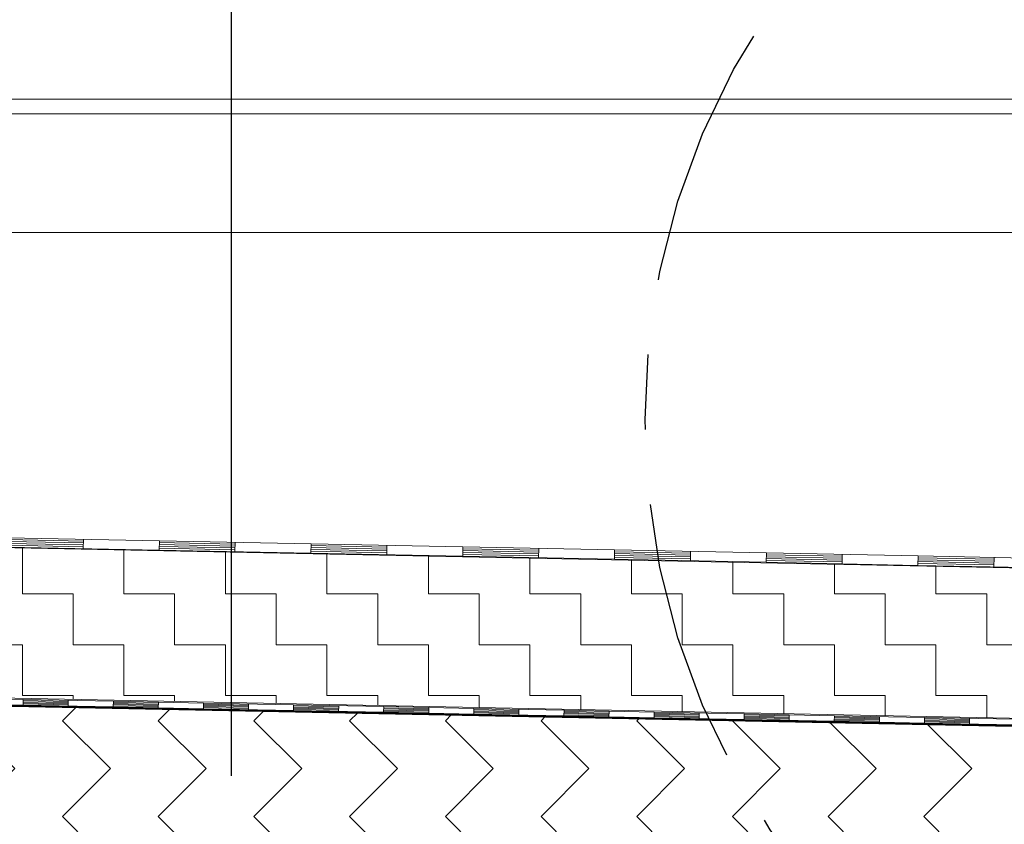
# Model space of a CAD drawing. Header units: metres. Extents: x 1314 to 1415, y -87 to -52.
# Tile 112 of 256: x 1335.48 to 1336.79, y -58.56 to -57.49. Entities that reach past the tile are written whole.
import ezdxf

# ---------------------------------------------------------------- set-up
doc = ezdxf.new("R2010")
doc.units = ezdxf.units.M
doc.header["$PDMODE"] = 65
doc.linetypes.add('AUSGEZOGEN', pattern=[0])
doc.linetypes.add('STRICHPUNKT2_S5', pattern=[0.5, 0.35, -0.05, 0.05, -0.05])
for name, color, linetype, lineweight in [('XR$2$Design', 4, 'AUSGEZOGEN', 13), ('XR$2$Wand', 1, 'AUSGEZOGEN', 50), ('XR$3$DETAIL', 7, 'AUSGEZOGEN', 25), ('XR$3$Maßlinie 1_50', 7, 'AUSGEZOGEN', 25), ('XR$3$Text 1_100', 3, 'AUSGEZOGEN', 18), ('XR$4$Muster', 4, 'AUSGEZOGEN', 13), ('XR$4$Türen', 3, 'AUSGEZOGEN', 18)]:
    doc.layers.add(name, color=color, linetype=linetype, lineweight=lineweight)
doc.styles.add('ARIAL', font='arial.ttf')
doc.dimstyles.new('DIMSTYLE_15', dxfattribs={"dimtxt": 0.175, "dimasz": 0.15, "dimexe": 0, "dimexo": 0, "dimgap": 0.0875, "dimtad": 2, "dimdec": 3, "dimrnd": 0.005, "dimzin": 4, "dimdsep": 46, "dimtxsty": 'ARIAL', "dimblk1": 'ALL_ML_KREIS', "dimblk2": 'ALL_ML_KREIS', "dimsah": 1, "dimcen": 0, "dimclrd": 3, "dimclre": 3, "dimclrt": 3, "dimadec": 0, "dimazin": 0, "dimtfac": 1, "dimtdec": 0, "dimtix": 1, "dimtmove": 2, "dimatfit": 3, "dimfxl": 0, "dimtzin": 0, "dimlwd": 0, "dimlwe": 25, "dimarcsym": 0})
doc.dimstyles.new('DIMSTYLE_6', dxfattribs={"dimtxt": 0.125, "dimasz": 0.15, "dimexe": 0, "dimexo": 0, "dimgap": 0.0625, "dimtad": 2, "dimdec": 3, "dimrnd": 0.005, "dimzin": 4, "dimdsep": 46, "dimtxsty": 'ARIAL', "dimblk1": 'ALL_ML_KREIS', "dimblk2": 'ALL_ML_KREIS', "dimsah": 1, "dimcen": 0, "dimclrd": 3, "dimclre": 3, "dimclrt": 3, "dimadec": 0, "dimazin": 0, "dimtfac": 1, "dimtdec": 0, "dimtix": 1, "dimtmove": 2, "dimatfit": 3, "dimfxl": 0, "dimtzin": 0, "dimlwd": 0, "dimlwe": 25, "dimarcsym": 0})
doc.dimstyles.new('DIMSTYLE_7', dxfattribs={"dimtxt": 0.125, "dimasz": 0.15, "dimexe": 0, "dimexo": 0, "dimgap": 0.0625, "dimtad": 2, "dimdec": 3, "dimrnd": 0.005, "dimzin": 4, "dimdsep": 46, "dimtxsty": 'ARIAL', "dimblk1": 'ALL_ML_KREIS', "dimblk2": 'ALL_ML_KREIS', "dimsah": 1, "dimcen": 0, "dimclrd": 3, "dimclre": 3, "dimclrt": 3, "dimadec": 0, "dimazin": 0, "dimtfac": 1, "dimtdec": 0, "dimtix": 1, "dimtmove": 2, "dimatfit": 3, "dimfxl": 0, "dimtzin": 0, "dimlwd": 0, "dimlwe": 25, "dimarcsym": 0})

# ---------------------------------------------------------------- blocks, each defined once
blk = doc.blocks.new('MUSTERELEMENT_54')
at = {"layer": 'XR$2$Design', "color": 4, "linetype": 'AUSGEZOGEN', "lineweight": 13, "transparency": 33554687}
for p, q in [((1335.3687, -58.3903), (1335.4886, -58.3927)), ((1335.3686, -58.3978), (1335.4885, -58.4002)), ((1335.4886, -58.3927), (1335.4885, -58.4002)), ((1335.4886, -58.3927), (1335.4885, -58.4002)), ((1335.4885, -58.3972), (1335.5485, -58.3984)), ((1335.4885, -58.3987), (1335.5484, -58.3999)), ((1335.4885, -58.4002), (1335.6083, -58.4026)), ((1335.4886, -58.3927), (1335.6085, -58.3951)), ((1335.4886, -58.3942), (1335.5485, -58.3954)), ((1335.4886, -58.3957), (1335.5485, -58.3969)), ((1335.5486, -58.3939), (1335.5484, -58.4014)), ((1335.6085, -58.3951), (1335.6083, -58.4026)), ((1335.6085, -58.3951), (1335.6083, -58.4026)), ((1335.6083, -58.4026), (1335.7282, -58.405)), ((1335.6084, -58.3981), (1335.6684, -58.3993)), ((1335.6084, -58.3996), (1335.6683, -58.4008)), ((1335.6084, -58.4011), (1335.6683, -58.4023)), ((1335.6085, -58.3951), (1335.7284, -58.3975)), ((1335.6085, -58.3966), (1335.6684, -58.3978)), ((1335.6684, -58.3963), (1335.6683, -58.4038)), ((1335.7284, -58.3975), (1335.7282, -58.405)), ((1335.7284, -58.3975), (1335.7282, -58.405)), ((1335.7283, -58.399), (1335.7883, -58.4002)), ((1335.7283, -58.4005), (1335.7882, -58.4017)), ((1335.7283, -58.402), (1335.7882, -58.4032)), ((1335.7284, -58.3975), (1335.8482, -58.3999)), ((1335.7883, -58.3987), (1335.7882, -58.4062)), ((1335.8482, -58.3999), (1335.8481, -58.4074)), ((1335.8482, -58.3999), (1335.8481, -58.4074)), ((1335.8482, -58.3999), (1335.9681, -58.4023)), ((1335.8482, -58.4014), (1335.9081, -58.4026)), ((1335.8482, -58.4029), (1335.9081, -58.4041)), ((1335.9082, -58.4011), (1335.908, -58.4086)), ((1335.9681, -58.4023), (1335.968, -58.4098)), ((1335.9681, -58.4023), (1335.968, -58.4098)), ((1335.9681, -58.4023), (1336.088, -58.4047)), ((1336.0281, -58.4035), (1336.0279, -58.411)), ((1335.7282, -58.4035), (1335.7882, -58.4047)), ((1335.7282, -58.405), (1335.8481, -58.4074)), ((1335.8481, -58.4059), (1335.9081, -58.4071)), ((1335.8481, -58.4074), (1335.968, -58.4098)), ((1335.8482, -58.4044), (1335.9081, -58.4056)), ((1335.968, -58.4068), (1336.028, -58.408)), ((1335.968, -58.4083), (1336.0279, -58.4095)), ((1335.968, -58.4098), (1336.0878, -58.4122)), ((1335.9681, -58.4038), (1336.028, -58.405)), ((1335.9681, -58.4053), (1336.028, -58.4065)), ((1336.088, -58.4047), (1336.0878, -58.4122)), ((1336.088, -58.4047), (1336.0878, -58.4122)), ((1336.0878, -58.4122), (1336.2077, -58.4146)), ((1336.0879, -58.4077), (1336.1479, -58.4089)), ((1336.0879, -58.4092), (1336.1478, -58.4104)), ((1336.0879, -58.4107), (1336.1478, -58.4119)), ((1336.088, -58.4047), (1336.2079, -58.4071)), ((1336.088, -58.4062), (1336.1479, -58.4074)), ((1336.1479, -58.4059), (1336.1478, -58.4134)), ((1336.2079, -58.4071), (1336.2077, -58.4146)), ((1336.2079, -58.4071), (1336.2077, -58.4146)), ((1336.2077, -58.4131), (1336.2677, -58.4143)), ((1336.2077, -58.4146), (1336.3276, -58.417)), ((1336.2078, -58.4086), (1336.2678, -58.4098)), ((1336.2078, -58.4101), (1336.2677, -58.4113)), ((1336.2078, -58.4116), (1336.2677, -58.4128)), ((1336.2079, -58.4071), (1336.3277, -58.4095)), ((1336.2678, -58.4083), (1336.2677, -58.4158)), ((1336.3277, -58.4095), (1336.3276, -58.417)), ((1336.3277, -58.4095), (1336.3276, -58.417)), ((1336.3276, -58.414), (1336.3876, -58.4152)), ((1336.3276, -58.4155), (1336.3876, -58.4167)), ((1336.3277, -58.4095), (1336.4476, -58.4119)), ((1336.3277, -58.411), (1336.3876, -58.4122)), ((1336.3277, -58.4125), (1336.3876, -58.4137)), ((1336.3877, -58.4107), (1336.3875, -58.4182)), ((1336.4476, -58.4119), (1336.4475, -58.4194)), ((1336.4476, -58.4119), (1336.4475, -58.4194)), ((1336.4475, -58.4164), (1336.5075, -58.4176)), ((1336.4476, -58.4119), (1336.5675, -58.4143)), ((1336.4476, -58.4134), (1336.5075, -58.4146)), ((1336.4476, -58.4149), (1336.5075, -58.4161)), ((1336.5075, -58.4131), (1336.5074, -58.4206)), ((1336.5675, -58.4143), (1336.5673, -58.4218)), ((1336.5675, -58.4143), (1336.5673, -58.4218)), ((1336.5675, -58.4143), (1336.6874, -58.4167)), ((1336.5675, -58.4158), (1336.6274, -58.417)), ((1336.6274, -58.4155), (1336.6273, -58.423)), ((1336.3276, -58.417), (1336.4475, -58.4194)), ((1336.4475, -58.4179), (1336.5074, -58.4191)), ((1336.4475, -58.4194), (1336.5673, -58.4218)), ((1336.5673, -58.4218), (1336.6872, -58.4242)), ((1336.5674, -58.4173), (1336.6274, -58.4185)), ((1336.5674, -58.4188), (1336.6273, -58.42)), ((1336.5674, -58.4203), (1336.6273, -58.4215)), ((1336.6874, -58.4167), (1336.6872, -58.4242)), ((1336.6874, -58.4167), (1336.6872, -58.4242)), ((1336.6872, -58.4227), (1336.7472, -58.4239)), ((1336.6872, -58.4242), (1336.8071, -58.4266)), ((1336.6873, -58.4182), (1336.7473, -58.4194)), ((1336.6873, -58.4197), (1336.7472, -58.4209)), ((1336.6873, -58.4212), (1336.7472, -58.4224)), ((1336.6874, -58.4167), (1336.8072, -58.4191)), ((1336.7473, -58.4179), (1336.7471, -58.4254))]:
    blk.add_line(p, q, dxfattribs=at)
blk = doc.blocks.new('MUSTERELEMENT_58')
at = {"layer": 'XR$2$Design', "color": 4, "linetype": 'AUSGEZOGEN', "lineweight": 13, "transparency": 33554687}
for p, q in [((1335.4678, -58.1778), (1335.6697, -58.1818)), ((1335.4678, -58.1803), (1335.5687, -58.1823)), ((1335.5687, -58.1798), (1335.5685, -58.1923)), ((1335.4676, -58.1878), (1335.5685, -58.1898)), ((1335.4676, -58.1903), (1335.6694, -58.1943)), ((1335.4677, -58.1828), (1335.5686, -58.1848)), ((1335.4677, -58.1853), (1335.5686, -58.1873)), ((1335.6697, -58.1818), (1335.6694, -58.1943)), ((1335.6697, -58.1818), (1335.6694, -58.1943)), ((1335.6695, -58.1893), (1335.7704, -58.1913)), ((1335.6695, -58.1918), (1335.7704, -58.1938)), ((1335.6696, -58.1843), (1335.7705, -58.1863)), ((1335.6696, -58.1868), (1335.7705, -58.1888)), ((1335.6697, -58.1818), (1335.8715, -58.1858)), ((1335.7706, -58.1838), (1335.7703, -58.1963)), ((1335.8715, -58.1858), (1335.8713, -58.1983)), ((1335.8715, -58.1858), (1335.8713, -58.1983)), ((1335.8714, -58.1908), (1335.9723, -58.1929)), ((1335.8714, -58.1933), (1335.9723, -58.1954)), ((1335.8715, -58.1858), (1336.0734, -58.1899)), ((1335.8715, -58.1883), (1335.9724, -58.1904)), ((1335.9724, -58.1879), (1335.9722, -58.2004)), ((1336.0734, -58.1899), (1336.0731, -58.2024)), ((1336.0734, -58.1899), (1336.0731, -58.2024)), ((1336.0733, -58.1924), (1336.1742, -58.1944)), ((1336.0734, -58.1899), (1336.2752, -58.1939)), ((1336.1743, -58.1919), (1336.174, -58.2044)), ((1336.2752, -58.1939), (1336.275, -58.2064)), ((1336.2752, -58.1939), (1336.275, -58.2064)), ((1336.2752, -58.1939), (1336.4771, -58.198)), ((1335.6694, -58.1943), (1335.8713, -58.1983)), ((1335.8713, -58.1958), (1335.9722, -58.1979)), ((1335.8713, -58.1983), (1336.0731, -58.2024)), ((1336.0731, -58.2024), (1336.275, -58.2064)), ((1336.0732, -58.1974), (1336.1741, -58.1994)), ((1336.0732, -58.1999), (1336.1741, -58.2019)), ((1336.0733, -58.1949), (1336.1742, -58.1969)), ((1336.275, -58.2039), (1336.3759, -58.2059)), ((1336.275, -58.2064), (1336.4768, -58.2105)), ((1336.2751, -58.1989), (1336.376, -58.2009)), ((1336.2751, -58.2014), (1336.376, -58.2034)), ((1336.2752, -58.1964), (1336.3761, -58.1984)), ((1336.3761, -58.1959), (1336.3759, -58.2084)), ((1336.4771, -58.198), (1336.4768, -58.2105)), ((1336.4771, -58.198), (1336.4768, -58.2105)), ((1336.4769, -58.2055), (1336.5778, -58.2075)), ((1336.477, -58.2005), (1336.5779, -58.2025)), ((1336.477, -58.203), (1336.5779, -58.205)), ((1336.4771, -58.198), (1336.6789, -58.202)), ((1336.578, -58.2), (1336.5777, -58.2125)), ((1336.6789, -58.202), (1336.6786, -58.2145)), ((1336.6789, -58.202), (1336.6786, -58.2145)), ((1336.6788, -58.2045), (1336.7798, -58.2065)), ((1336.6788, -58.207), (1336.7797, -58.209)), ((1336.6789, -58.202), (1336.8807, -58.206)), ((1336.7798, -58.204), (1336.7796, -58.2165)), ((1336.4768, -58.2105), (1336.6786, -58.2145)), ((1336.4769, -58.208), (1336.5778, -58.21)), ((1336.6786, -58.2145), (1336.8805, -58.2185)), ((1336.6787, -58.2095), (1336.7797, -58.2115)), ((1336.6787, -58.212), (1336.7796, -58.214))]:
    blk.add_line(p, q, dxfattribs=at)
blk = doc.blocks.new('ALL_ML_KREIS')
at = {"color": 0, "linetype": 'ByBlock', "lineweight": -2}
for p, q in [((0, -0.5), (0, 0.5)), ((-1, 0), (0.5, 0))]:
    blk.add_line(p, q, dxfattribs=at)
blk.add_circle((0, 0), 0.15, dxfattribs=at)
blk = doc.blocks.new('*D84')
at = {"layer": 'DEFPOINTS', "color": 3, "linetype": 'AUSGEZOGEN', "lineweight": 25, "transparency": 33554687}
for p in [(1337.1667, -57.0999), (1332.6417, -58.0154), (1332.6417, -64.661)]:
    blk.add_point(p, dxfattribs=at)
at = {"layer": 'XR$3$Maßlinie 1_50', "color": 3, "linetype": 'AUSGEZOGEN', "lineweight": -2, "transparency": 33554687}
for p, q in [((1332.6417, -64.361), (1332.6417, -64.661)), ((1337.1667, -64.361), (1337.1667, -64.661)), ((1332.6417, -64.661), (1337.1667, -64.661))]:
    blk.add_line(p, q, dxfattribs=at)
at = {"layer": 'XR$3$Maßlinie 1_50', "color": 3, "linetype": 'AUSGEZOGEN', "lineweight": 25, "transparency": 33554687, "xscale": 0.15, "yscale": 0.15, "zscale": 0.15, "rotation": 180}
blk.add_blockref('ALL_ML_KREIS', (1332.6417, -64.661), dxfattribs=at)
at = {"layer": 'XR$3$Maßlinie 1_50', "color": 3, "linetype": 'AUSGEZOGEN', "lineweight": 25, "transparency": 33554687, "xscale": 0.15, "yscale": 0.15, "zscale": 0.15}
blk.add_blockref('ALL_ML_KREIS', (1337.1667, -64.661), dxfattribs=at)
at = {"layer": 'XR$3$Maßlinie 1_50', "color": 3, "linetype": 'AUSGEZOGEN', "lineweight": 25, "transparency": 33554687, "insert": (1334.926, -64.5464), "char_height": 0.125, "width": 0.625, "attachment_point": 5, "style": 'ARIAL'}
blk.add_mtext('\\A1;{\\A1;{4.52\\H0.082500;\\S5^ ;}}', dxfattribs=at)
blk = doc.blocks.new('*D107')
at = {"layer": 'DEFPOINTS', "color": 3, "linetype": 'AUSGEZOGEN', "lineweight": 25, "transparency": 33554687}
for p in [(1332.4917, -58.2362), (1337.4067, -64.9546), (1332.4917, -65.2751)]:
    blk.add_point(p, dxfattribs=at)
at = {"layer": 'XR$3$Maßlinie 1_50', "color": 3, "linetype": 'AUSGEZOGEN', "lineweight": -2, "transparency": 33554687}
for p, q in [((1332.4917, -64.9751), (1332.4917, -65.2751)), ((1337.4067, -64.9751), (1337.4067, -65.2751)), ((1332.4917, -65.2751), (1337.4067, -65.2751))]:
    blk.add_line(p, q, dxfattribs=at)
at = {"layer": 'XR$3$Maßlinie 1_50', "color": 3, "linetype": 'AUSGEZOGEN', "lineweight": 25, "transparency": 33554687, "xscale": 0.15, "yscale": 0.15, "zscale": 0.15, "rotation": 180}
blk.add_blockref('ALL_ML_KREIS', (1332.4917, -65.2751), dxfattribs=at)
at = {"layer": 'XR$3$Maßlinie 1_50', "color": 3, "linetype": 'AUSGEZOGEN', "lineweight": 25, "transparency": 33554687, "xscale": 0.15, "yscale": 0.15, "zscale": 0.15}
blk.add_blockref('ALL_ML_KREIS', (1337.4067, -65.2751), dxfattribs=at)
at = {"layer": 'XR$3$Maßlinie 1_50', "color": 3, "linetype": 'AUSGEZOGEN', "lineweight": 25, "transparency": 33554687, "insert": (1334.979, -65.1345), "char_height": 0.175, "width": 0.875, "attachment_point": 5, "style": 'ARIAL'}
blk.add_mtext('\\A1;{\\fArial|i0|b1;\\A1;{4.91\\H0.115500;\\S5^ ;}}', dxfattribs=at)
blk = doc.blocks.new('*D127')
at = {"layer": 'DEFPOINTS', "color": 3, "linetype": 'AUSGEZOGEN', "lineweight": 25, "transparency": 33554687}
for p in [(1337.1667, -58.0484), (1332.7317, -62.0726), (1332.7317, -64.0607)]:
    blk.add_point(p, dxfattribs=at)
at = {"layer": 'XR$3$Maßlinie 1_50', "color": 3, "linetype": 'AUSGEZOGEN', "lineweight": -2, "transparency": 33554687}
for p, q in [((1332.7317, -63.7557), (1332.7317, -64.0607)), ((1337.1667, -63.7607), (1337.1667, -64.0607)), ((1332.7317, -64.0607), (1337.1667, -64.0607))]:
    blk.add_line(p, q, dxfattribs=at)
at = {"layer": 'XR$3$Maßlinie 1_50', "color": 3, "linetype": 'AUSGEZOGEN', "lineweight": 25, "transparency": 33554687, "xscale": 0.15, "yscale": 0.15, "zscale": 0.15, "rotation": 180}
blk.add_blockref('ALL_ML_KREIS', (1332.7317, -64.0607), dxfattribs=at)
at = {"layer": 'XR$3$Maßlinie 1_50', "color": 3, "linetype": 'AUSGEZOGEN', "lineweight": 25, "transparency": 33554687, "xscale": 0.15, "yscale": 0.15, "zscale": 0.15}
blk.add_blockref('ALL_ML_KREIS', (1337.1667, -64.0607), dxfattribs=at)
at = {"layer": 'XR$3$Maßlinie 1_50', "color": 3, "linetype": 'AUSGEZOGEN', "lineweight": 25, "transparency": 33554687, "insert": (1334.971, -63.946), "char_height": 0.125, "width": 0.625, "attachment_point": 5, "style": 'ARIAL'}
blk.add_mtext('\\A1;{\\A1;{4.43\\H0.082500;\\S5^ ;}}', dxfattribs=at)

msp = doc.modelspace()

# ---------------------------------------------------------------- hatches: boundary and pattern name
at = {"layer": 'XR$4$Muster', "linetype": 'AUSGEZOGEN', "lineweight": 13, "transparency": 33554687}
h = msp.add_hatch(dxfattribs=at)
h.set_pattern_fill('MUSTER', color=3, scale=0.09, angle=315, style=0, pattern_type=2)
h.set_pattern_definition([(315, (0.25456, -6e-17), (0.1272792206, -3e-17), [0.09, -0.09]), (45, (0.25456, -6e-17), (3e-17, 0.1272792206), [0.09, -0.09])])
h.paths.add_polyline_path([(1337.1667, -58.4351), (1332.4916, -58.3415), (1332.4917, -58.5879), (1337.4067, -58.6851), (1337.4067, -57.7351), (1337.1667, -57.7351)], flags=0)
h = msp.add_hatch(dxfattribs=at)
h.set_pattern_fill('MUSTER', color=52, scale=0.0675, style=0, pattern_type=2)
h.set_pattern_definition([(0, (0.135, 0.135), (0.0675, 0.0675), [0.0675, -0.0675]), (90, (0.135, 0.135), (-0.0675, 0.0675), [0.0675, -0.0675])])
h.paths.add_polyline_path([(1337.0817, -58.2233), (1332.6417, -58.1337), (1332.6417, -58.3345), (1335.7652, -58.397), (1335.7639, -58.3965), (1337.0817, -58.4233)], flags=0)

# ---------------------------------------------------------------- linework, layer by layer
at = {"layer": 'XR$2$Wand', "color": 52, "linetype": 'AUSGEZOGEN', "lineweight": 13, "transparency": 33554687}
for p, q in [((1337.6167, -57.5951), (1332.6707, -57.5951)), ((1337.0367, -57.6143), (1332.6707, -57.6143)), ((1337.0367, -57.7722), (1332.6707, -57.7722)), ((1332.4917, -58.3315), (1337.1667, -58.425))]:
    msp.add_line(p, q, dxfattribs=at)
at = {"layer": 'XR$2$Wand', "color": 1, "linetype": 'AUSGEZOGEN', "lineweight": 50, "transparency": 33554687}
for p in [(1332.4916, -58.3415), (1332.4917, -58.3416)]:
    msp.add_line(p, (1337.1667, -58.4351), dxfattribs=at)
at = {"layer": 'XR$3$DETAIL', "color": 3, "linetype": 'STRICHPUNKT2_S5', "lineweight": 25, "transparency": 33554687}
msp.add_circle((1337.291, -58.0206), 0.9754, dxfattribs=at)
at = {"layer": 'XR$3$Text 1_100', "color": 3, "linetype": 'AUSGEZOGEN', "lineweight": 25, "transparency": 33554687}
msp.add_line((1335.7652, -57.3836), (1335.7652, -58.4943), dxfattribs=at)
at = {"layer": 'XR$4$Türen', "color": 52, "linetype": 'AUSGEZOGEN', "lineweight": 13, "transparency": 33554687}
msp.add_line((1332.6417, -58.1345), (1337.0904, -58.2234), dxfattribs=at)

# ---------------------------------------------------------------- block references
at = {"layer": 'XR$2$Design', "color": 4, "linetype": 'AUSGEZOGEN', "lineweight": 13, "transparency": 33554687}
for name in ['MUSTERELEMENT_58', 'MUSTERELEMENT_54']:
    msp.add_blockref(name, (0, 0), dxfattribs=at)

# ---------------------------------------------------------------- dimensions: what is measured, and where the dimension line sits
at = {"layer": 'XR$3$Maßlinie 1_50', "color": 3, "linetype": 'AUSGEZOGEN', "lineweight": 25, "transparency": 33554687}
for base, p1, p2, dimstyle, picture, middle in [((1337.1667, -64.661), (1332.6417, -64.361), (1337.1667, -64.361), 'DIMSTYLE_6', '*D84', (1334.926, -64.5464)), ((1337.1667, -64.0607), (1332.7317, -63.7557), (1337.1667, -63.7607), 'DIMSTYLE_7', '*D127', (1334.971, -63.946)), ((1337.4067, -65.2751), (1332.4917, -64.9751), (1337.4067, -64.9751), 'DIMSTYLE_15', '*D107', (1334.979, -65.1345))]:
    dim = msp.add_linear_dim(base=base, p1=p1, p2=p2, dimstyle=dimstyle, override={"dimpost": '<>', "dimclrd": 3, "dimclre": 3, "dimclrt": 3, "dimlwd": 0, "dimlwe": 25}, dxfattribs=at)
    dim.commit()
    dim.dimension.update_dxf_attribs({"geometry": picture, "text_midpoint": middle, "dimtype": 160})

doc.saveas('drawing.dxf')
